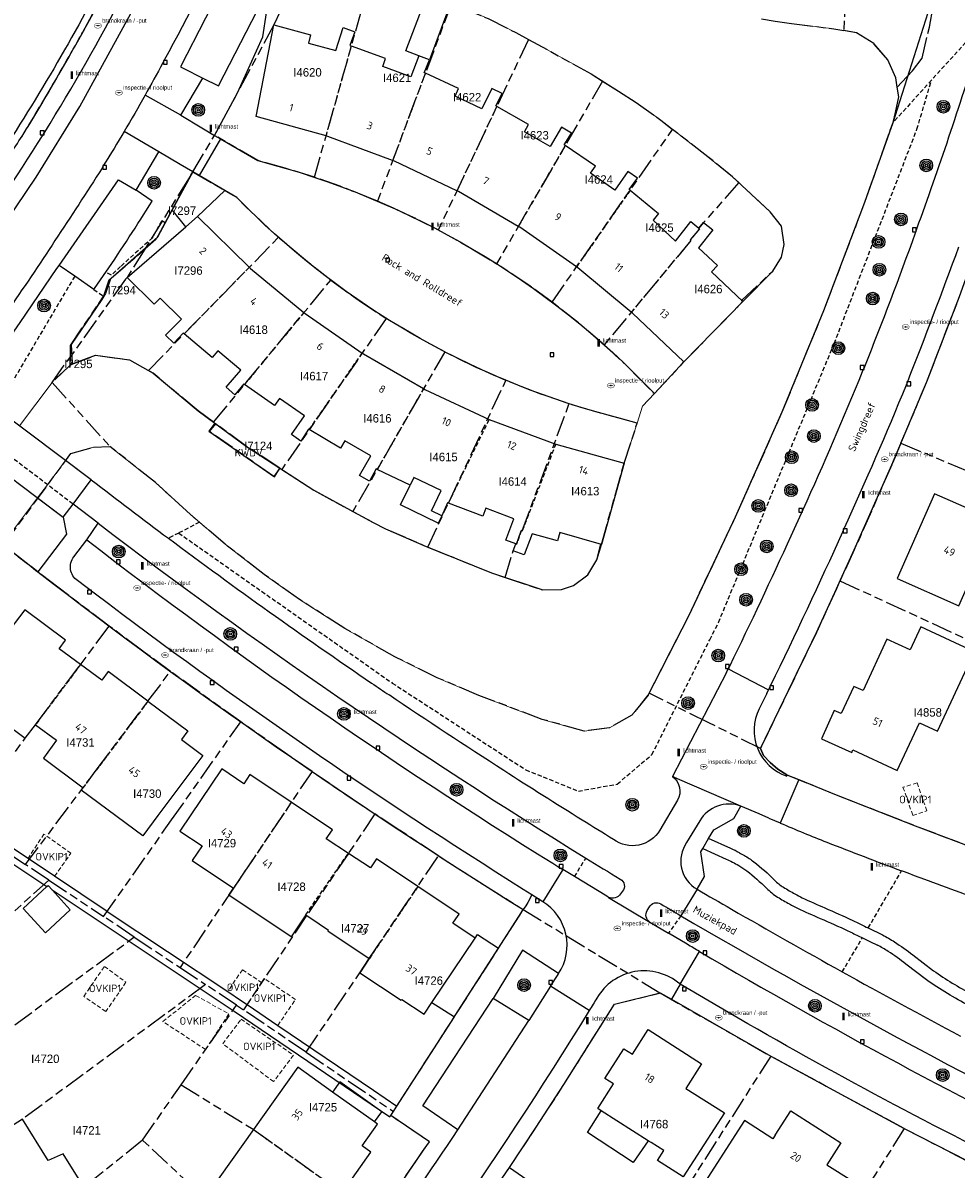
# Model space of a CAD drawing. Extents: x 168491 to 169507, y 481494 to 482503.
# Tile 102 of 108: x 169157 to 169268, y 482276 to 482412. Entities that reach past the tile are written whole.
import ezdxf
from ezdxf.enums import TextEntityAlignment as Align

# ---------------------------------------------------------------- set-up
doc = ezdxf.new("R2010")
doc.units = 0
doc.header["$LTSCALE"] = 0.5
doc.linetypes.add('KAD', pattern=[12, 5, -1, 2, -1, 2, -1])
doc.linetypes.add('STIPPELFIJN', pattern=[1.5, 1, -0.5])
doc.layers.get('0').update_dxf_attribs({"linetype": 'CONTINUOUS'})
for name, color, linetype in [('G01', 3, 'KAD'), ('G_BTD', 3, 'CONTINUOUS'), ('G_GBIP1', 7, 'CONTINUOUS'), ('G_KWDP1', 7, 'CONTINUOUS'), ('G_OBDP1', 7, 'CONTINUOUS'), ('G_PNDMV', 1, 'CONTINUOUS'), ('G_WGD', 2, 'CONTINUOUS'), ('G_WTD', 4, 'CONTINUOUS'), ('LSHD', 7, 'CONTINUOUS'), ('NAR', 7, 'CONTINUOUS'), ('ORL', 7, 'CONTINUOUS'), ('OVKIP1', 7, 'CONTINUOUS'), ('PPAL', 7, 'CONTINUOUS'), ('PPUT', 7, 'CONTINUOUS'), ('PVGO', 7, 'CONTINUOUS'), ('Q23', 4, 'CONTINUOUS'), ('Z01', 2, 'CONTINUOUS')]:
    doc.layers.add(name, color=color, linetype=linetype)
doc.layers.add('KWDV', color=7, linetype='CONTINUOUS', lineweight=25)
doc.layers.add('OBWVM', color=7, linetype='CONTINUOUS', lineweight=70)
doc.styles.add('ISO', font='isocpeur.ttf', dxfattribs={"height": 1})

# ---------------------------------------------------------------- blocks, each defined once
blk = doc.blocks.new('BOOM')
at = {"color": 0}
for radius in [0.75, 0.55, 0.35, 0.15]:
    blk.add_circle((0, 0), radius, dxfattribs=at)
blk = doc.blocks.new('PAAL')
at = {"linetype": 'ByBlock', "lineweight": -2}
h = blk.add_hatch(color=0, dxfattribs=at)
h.dxf.hatch_style = 1
h.paths.add_polyline_path([(0.15, 0.8), (-0.15, 0.8), (-0.15, -0.1), (0, -0.1, -0.414214), (-0.1, 0, -1), (0.1, 0, -0.414214), (0, -0.1), (0.15, -0.1)])
at = {"linetype": 'ByBlock', "lineweight": -2, "true_color": 0x681648}
h = blk.add_hatch(color=219, dxfattribs=at)
h.dxf.hatch_style = 1
h.paths.add_polyline_path([(-0.1, 0, 1), (0.1, 0, 1)])
at = {"color": 0, "linetype": 'ByBlock', "lineweight": -2}
blk.add_attdef('PAAL', (0.5, 0.35), '', height=0.5, dxfattribs=at)
blk = doc.blocks.new('put')
at = {"linetype": 'ByBlock', "lineweight": -2}
h = blk.add_hatch(color=0, dxfattribs=at)
h.dxf.hatch_style = 1
edge = h.paths.add_edge_path()
edge.add_spline(control_points=[(0.44, 0), (0.44, 0.04), (0.43, 0.09), (0.36, 0.2), (0.28, 0.26), (0.09, 0.32), (-0.02, 0.33), (-0.22, 0.29), (-0.31, 0.24), (-0.42, 0.12), (-0.44, 0.06), (-0.44, -0.06), (-0.42, -0.12), (-0.33, -0.22), (-0.28, -0.26), (-0.1, -0.33), (0.04, -0.33), (0.27, -0.27), (0.37, -0.2), (0.43, -0.08), (0.44, -0.04), (0.44, 0)], knot_values=[0, 0, 0, 0, 0.380029, 0.380029, 1.118666, 1.118666, 1.857303, 1.857303, 2.59594, 2.59594, 3.13294, 3.13294, 3.66994, 3.66994, 4.20694, 4.20694, 5.079565, 5.079565, 5.952189, 5.952189, 6.283185, 6.283185, 6.283185, 6.283185], degree=3, periodic=0)
edge = h.paths.add_edge_path(flags=16)
edge.add_ellipse((0, 0), major_axis=(0.392, 0), ratio=0.689655, start_angle=0, end_angle=360)
h = blk.add_hatch(color=0, dxfattribs=at)
h.dxf.hatch_style = 1
h.paths.add_polyline_path([(-0.1, 0, -0.096396), (-0.09, 0.04), (-0.25, 0.04, 1), (-0.25, -0.04), (-0.09, -0.04, -0.096396)])
at = {"linetype": 'ByBlock', "lineweight": -2, "true_color": 0x681648}
h = blk.add_hatch(color=219, dxfattribs=at)
h.dxf.hatch_style = 1
h.paths.add_polyline_path([(0.1, 0, 1), (-0.1, 0, 1)])
at = {"linetype": 'ByBlock', "lineweight": -2}
h = blk.add_hatch(color=0, dxfattribs=at)
h.dxf.hatch_style = 1
h.paths.add_polyline_path([(0.25, 0.04), (0.09, 0.04, -0.096396), (0.1, 0, -0.096396), (0.09, -0.04), (0.25, -0.04, 1)])
at = {"color": 0, "linetype": 'ByBlock', "lineweight": -2}
blk.add_attdef('PUT', (0.5, 0.35), '', height=0.5, dxfattribs=at)
blk = doc.blocks.new('Q23')
for p, q in [((0.22, 0.22), (-0.23, 0.22)), ((-0.23, 0.22), (-0.23, -0.23)), ((0.22, -0.23), (0.22, 0.22)), ((-0.23, -0.23), (0.22, -0.23))]:
    blk.add_line(p, q)

msp = doc.modelspace()

# ---------------------------------------------------------------- linework, layer by layer
at = {"layer": 'G01'}
for p, q in [((169255.455, 482432.855), (169254.446, 482410.736)), ((169191.813, 482393.38), (169198.639, 482417.618)), ((169208.034, 482413.976), (169199.27, 482390.557)), ((169217.141, 482409.69), (169206.471, 482387.138)), ((169225.916, 482404.767), (169213.369, 482383.146)), ((169177.418, 482394.012), (169180.001, 482398.342)), ((169219.923, 482378.606), (169234.199, 482399.052)), ((169177.188, 482393.642), (169177.418, 482394.012)), ((169172.158, 482370.507), (169187.557, 482386.265)), ((169171.726, 482384.861), (169171.739, 482384.882)), ((169179.874, 482364.403), (169193.736, 482381.206)), ((169200.309, 482376.681), (169187.947, 482358.806)), ((169207.233, 482372.716), (169196.368, 482353.825)), ((169160.768, 482369.097), (169162.926, 482372.139)), ((169162.915, 482371.14), (169160.768, 482369.097)), ((169162.915, 482371.14), (169162.926, 482372.139)), ((169162.936, 482372.153), (169162.926, 482372.139)), ((169160.768, 482369.097), (169167.607, 482361.52)), ((169205.236, 482349.611), (169214.461, 482369.338)), ((169179.874, 482364.403), (169180.13, 482364.214)), ((169261.215, 482361.907), (169288.412, 482350.516)), ((169187.722, 482358.953), (169187.947, 482358.806)), ((169254.001, 482345.614), (169280.827, 482333.253)), ((169151.021, 482316.439), (169157.625, 482312.038)), ((169160.398, 482310.186), (169157.625, 482312.038)), ((169160.398, 482310.186), (169166.862, 482305.881)), ((169170.49, 482303.458), (169166.862, 482305.881)), ((169170.49, 482303.458), (169175.908, 482299.852)), ((169175.908, 482299.852), (169178.938, 482297.829)), ((169182.605, 482295.381), (169178.938, 482297.829)), ((169232.732, 482296.842), (169245.808, 482289.354)), ((169176.047, 482285.98), (169182.605, 482295.381)), ((169182.605, 482295.381), (169183.401, 482294.85)), ((169190.825, 482289.814), (169183.401, 482294.85)), ((169190.825, 482289.814), (169201.164, 482282.8)), ((169245.808, 482289.354), (169230.443, 482265.304)), ((169261.614, 482280.777), (169245.808, 482289.354)), ((169171.47, 482279.419), (169176.047, 482285.98)), ((169261.614, 482280.777), (169246.26, 482256.633)), ((169261.614, 482280.777), (169274.719, 482274.075)), ((169171.47, 482279.419), (169163.991, 482273.384)), ((169191.967, 482260.242), (169171.47, 482279.419)), ((169209.542, 482268.424), (169214.876, 482276.174)), ((169214.876, 482276.174), (169230.443, 482265.304))]:
    msp.add_line(p, q, dxfattribs=at)
for points in [[(169196.2222, 482500), (169196.178, 482499.748), (169196.122, 482499.455), (169194.151, 482490.102), (169192.921, 482484.762), (169191.222, 482478.199), (169188.925, 482469.968), (169187.3, 482464.505), (169185.443, 482458.693), (169182.704, 482450.801), (169180.26, 482444.315), (169177.376, 482437.188), (169177.124, 482436.584), (169174.333, 482430.228), (169167.965, 482417.173), (169165.97, 482413.421), (169164.595, 482410.894), (169162.795, 482407.719), (169160.781, 482404.252), (169157.14, 482398.149)], [(169260.761, 482404.059), (169261.302, 482404.631), (169261.935, 482405.301), (169262.587, 482405.991), (169263.707, 482407.49), (169264.589, 482411.148), (169265.271, 482414.835), (169265.279, 482415.541), (169265.416, 482427.367), (169265.454, 482431.629)], [(169194.552, 482428.009), (169187.761, 482412.998), (169187.017, 482411.407), (169180.001, 482398.342)], [(169208.034, 482413.976), (169209.18, 482413.487), (169212.376, 482412.155), (169215.654, 482410.503), (169217.141, 482409.69)], [(169244.71, 482412.116), (169246.346, 482411.849), (169248.268, 482411.58), (169253.292, 482410.951), (169254.446, 482410.736)], [(169260.761, 482404.059), (169260.617, 482405.128), (169259.659, 482407.274), (169257.991, 482409.194), (169255.959, 482410.454), (169254.446, 482410.736)], [(169217.141, 482409.69), (169224.575, 482405.621), (169225.916, 482404.767)], [(169225.916, 482404.767), (169227.781, 482403.58), (169229.895, 482402.244), (169232.798, 482400.137), (169234.199, 482399.052)], [(169231.416, 482332.3), (169236.106, 482341.466), (169241.631, 482353.177), (169247.176, 482365.625), (169252.103, 482377.625), (169256.954, 482390.449), (169260.277, 482399.851), (169260.552, 482401.056), (169260.963, 482402.886), (169260.761, 482404.059)], [(169191.813, 482393.38), (169188.361, 482394.458), (169185.11, 482395.348), (169180.001, 482398.342)], [(169242.015, 482392.743), (169241.287, 482393.413), (169238.382, 482395.814), (169234.199, 482399.052)], [(169177.418, 482394.012), (169182.611, 482390.995), (169184.661, 482388.953), (169187.557, 482386.265)], [(169177.188, 482393.642), (169173.099, 482386.05), (169171.739, 482384.882)], [(169177.188, 482393.642), (169176.972, 482393.295), (169171.739, 482384.882)], [(169199.27, 482390.557), (169194.858, 482392.31), (169191.813, 482393.38)], [(169226.093, 482373.548), (169228.688, 482371.151), (169232.047, 482367.774), (169235.502, 482371.495), (169242.496, 482378.678), (169242.365, 482378.803), (169246.037, 482382.274), (169247.087, 482383.923), (169247.397, 482385.424), (169247.061, 482387.602), (169245.753, 482389.302), (169242.015, 482392.743)], [(169242.015, 482392.743), (169237.864, 482388.011), (169237.312, 482387.357), (169237.388, 482387.292), (169236.275, 482385.973), (169236.354, 482385.899), (169226.093, 482373.548)], [(169206.471, 482387.138), (169203.179, 482388.79), (169201.183, 482389.718), (169199.27, 482390.557)], [(169193.736, 482381.206), (169190.737, 482383.556), (169187.557, 482386.265)], [(169206.471, 482387.138), (169210.454, 482384.926), (169213.369, 482383.146)], [(169171.726, 482384.861), (169169.655, 482381.532), (169169.442, 482381.324), (169162.936, 482372.153)], [(169162.936, 482372.153), (169162.94, 482373.466), (169166.886, 482379.329), (169167.51, 482381.249), (169171.726, 482384.861)], [(169219.923, 482378.606), (169217.185, 482380.601), (169213.369, 482383.146)], [(169193.736, 482381.206), (169197.039, 482378.833), (169200.309, 482376.681)], [(169226.093, 482373.548), (169223.055, 482376.144), (169219.923, 482378.606)], [(169261.215, 482361.907), (169264.232, 482369.08), (169267.824, 482378.41)], [(169207.233, 482372.716), (169204.34, 482374.281), (169200.309, 482376.681)], [(169162.915, 482371.14), (169163.009, 482371.23), (169165.891, 482372.309), (169169.925, 482371.775), (169172.158, 482370.507)], [(169214.461, 482369.338), (169210.96, 482370.883), (169207.233, 482372.716)], [(169179.874, 482364.403), (169178.046, 482365.751), (169172.73, 482370.182), (169172.158, 482370.507)], [(169221.942, 482366.571), (169218.603, 482367.719), (169214.461, 482369.338)], [(169214.362, 482346.012), (169218.836, 482344.539), (169221.045, 482344.578), (169222.481, 482345.059), (169224.175, 482346.327), (169225.247, 482348.105), (169225.692, 482349.954), (169225.776, 482349.93), (169228.468, 482359.558), (169229.998, 482364.264), (169224.701, 482365.724), (169221.942, 482366.571)], [(169214.362, 482346.012), (169215.333, 482349.184), (169215.623, 482349.988), (169215.717, 482349.954), (169216.29, 482351.544), (169216.391, 482351.516), (169221.942, 482366.571)], [(169187.722, 482358.953), (169187.022, 482357.96), (169179.406, 482363.288), (169180.13, 482364.214)], [(169187.722, 482358.953), (169187.602, 482359.031), (169183.778, 482361.523), (169180.205, 482364.159), (169180.13, 482364.214)], [(169155.013, 482349.855), (169162.025, 482359.376), (169162.982, 482360.675), (169165.679, 482361.447), (169167.607, 482361.52)], [(169231.416, 482332.3), (169231.307, 482332.087), (169229.382, 482329.711), (169226.73, 482328.204), (169223.747, 482327.824), (169218.772, 482329.215), (169211.273, 482332.05), (169206.352, 482334.139), (169201.335, 482336.62), (169195.425, 482339.986), (169190.054, 482343.395), (169185.865, 482346.37), (169181.237, 482349.949), (169177.132, 482353.449), (169173.004, 482357.254), (169167.607, 482361.52)], [(169261.215, 482361.907), (169260.137, 482359.342), (169255.684, 482349.269), (169254.06, 482345.746), (169254.001, 482345.614)], [(169187.947, 482358.806), (169191.75, 482356.327), (169196.368, 482353.825)], [(169196.368, 482353.825), (169198.765, 482352.527), (169200.239, 482351.769), (169204.744, 482349.812), (169205.236, 482349.611)], [(169167.529, 482340.252), (169161.459, 482344.854), (169158.052, 482347.482), (169155.013, 482349.855)], [(169205.236, 482349.611), (169212.753, 482346.542), (169214.362, 482346.012)], [(169254.001, 482345.614), (169253.578, 482344.666), (169251.221, 482339.518), (169244.595, 482325.785)], [(169150.14, 482317.026), (169157.594, 482326.989), (169158.797, 482328.589), (169167.529, 482340.252)], [(169174.773, 482334.898), (169171.511, 482337.291), (169167.529, 482340.252)], [(169157.625, 482312.038), (169165.975, 482323.187), (169172.115, 482331.365), (169174.773, 482334.898)], [(169183.082, 482328.923), (169178.247, 482332.381), (169174.773, 482334.898)], [(169244.595, 482325.785), (169238.468, 482328.814), (169231.416, 482332.3)], [(169166.862, 482305.881), (169174.91, 482317.313), (169183.082, 482328.923)], [(169191.526, 482323.054), (169188.388, 482325.217), (169183.082, 482328.923)], [(169244.595, 482325.785), (169244.968, 482324.95), (169245.723, 482324.108), (169246.653, 482323.332), (169247.727, 482322.669), (169253.341, 482320.37), (169262.913, 482316.623), (169271.045, 482313.525), (169271.202, 482313.469)], [(169191.526, 482323.054), (169183.35, 482310.901), (169182.231, 482309.249), (169175.908, 482299.852)], [(169191.526, 482323.054), (169195.576, 482320.301), (169198.954, 482318.036)], [(169198.954, 482318.036), (169195.827, 482313.359), (169190.889, 482306.005), (169183.401, 482294.85)], [(169206.493, 482313.083), (169201.806, 482316.146), (169198.954, 482318.036)], [(169190.825, 482289.814), (169197.19, 482299.237), (169198.305, 482300.923), (169206.493, 482313.083)], [(169206.493, 482313.083), (169211.935, 482309.595), (169216.522, 482306.709)], [(169133.967, 482286.241), (169137.185, 482289.228), (169145.136, 482296.604), (169160.398, 482310.186)], [(169201.164, 482282.8), (169201.569, 482283.43), (169208.477, 482294.176), (169216.522, 482306.709)], [(169216.522, 482306.709), (169225.44, 482301.281), (169232.732, 482296.842)], [(169139.508, 482280.169), (169142.967, 482282.866), (169151.507, 482289.511), (169170.49, 482303.458)], [(169178.938, 482297.829), (169157.269, 482281.903), (169148.188, 482276.02), (169144.492, 482273.63)], [(169214.876, 482276.174), (169218.067, 482280.972), (169221.335, 482285.997), (169227.309, 482295.508), (169232.732, 482296.842)], [(169176.047, 482285.98), (169184.599, 482280.674), (169199.205, 482270.248)], [(169199.205, 482270.248), (169205.408, 482279.228), (169200.848, 482282.321), (169201.164, 482282.8)]]:
    msp.add_lwpolyline(points, dxfattribs=at)
at = {"layer": 'G_BTD', "linetype": 'Continuous', "lineweight": 25, "transparency": 33554687}
for points in [[(169260.277, 482399.851), (169265.279, 482415.541)], [(169182.704, 482403.376), (169185.701, 482409.991), (169186.144, 482412.828), (169187.396, 482412.802)], [(169180.001, 482398.342), (169182.704, 482403.376)], [(169174.99, 482389.516), (169174.166, 482387.991)], [(169174.166, 482387.991), (169173.24, 482386.275), (169167.671, 482381.35), (169167.102, 482379.605), (169166.886, 482379.287)], [(169166.886, 482379.287), (169166.637, 482378.92)], [(169166.637, 482378.92), (169163.032, 482373.597), (169163.151, 482371.283)], [(169165.409, 482357.569), (169162.364, 482359.852)], [(169159.059, 482355.45), (169162.09, 482353.169)]]:
    msp.add_lwpolyline(points, dxfattribs=at)
at = {"layer": 'G_BTD', "linetype": 'STIPPELFIJN', "lineweight": -3, "transparency": 33554687}
for points in [[(169270.026, 482413.422), (169268.886, 482409.351), (169264.835, 482404.881)], [(169238.593, 482338.639), (169239.626, 482340.69), (169253.318, 482373.705), (169263.108, 482399.066), (169264.835, 482404.881)], [(169264.835, 482404.881), (169260.277, 482399.851)], [(169174.166, 482387.991), (169173.733, 482388.225), (169172.648, 482386.216), (169168.864, 482382.814), (169167.787, 482381.798), (169167.119, 482382.136)], [(169163.438, 482381.656), (169154.18, 482365.99)], [(169165.703, 482380.089), (169166.886, 482379.287)], [(169178.199, 482352.539), (169175.745, 482351.273)], [(169175.745, 482351.273), (169174.536, 482350.649)], [(169175.745, 482351.273), (169201.024, 482333.522), (169216.809, 482323.252), (169223.043, 482320.726)], [(169223.043, 482320.726), (169227.637, 482321.556), (169231.752, 482325.058), (169238.593, 482338.639)], [(169222.579, 482310.607), (169223.928, 482312.796)], [(169257.34, 482304.53), (169261.29, 482311.291)], [(169235.162, 482305.985), (169233.703, 482303.921)], [(169254.265, 482299.339), (169256.656, 482303.359)]]:
    msp.add_lwpolyline(points, dxfattribs=at)
at = {"layer": 'G_BTD', "linetype": 'Continuous', "lineweight": 25, "transparency": 33554687}
msp.add_lwpolyline([(169154.915, 482349.932, 0.00189472), (169159.077, 482346.688)], format="xyb", dxfattribs=at)
at = {"layer": 'G_GBIP1', "linetype": 'Continuous', "lineweight": 25, "transparency": 33554687}
for points in [[(169204.161, 482407.749), (169202.64, 482408.326), (169204.808, 482414.04), (169207.544, 482413.002), (169205.441, 482407.263)], [(169177.418, 482394.012), (169174.99, 482389.516)], [(169178.179, 482393.57), (169177.418, 482394.012)], [(169181.22, 482391.803), (169178.179, 482393.57)], [(169177.971, 482388.717), (169181.22, 482391.803)], [(169176.594, 482387.528), (169174.99, 482389.516)], [(169206.886, 482353.323), (169206.457, 482352.436), (169201.989, 482354.596), (169203.145, 482356.932)], [(169210.819, 482303.327), (169211.1, 482303.748), (169213.594, 482302.147)], [(169208.368, 482294.006), (169208.477, 482294.176), (169213.594, 482302.147)], [(169205.719, 482295.706), (169208.368, 482294.006)], [(169198.911, 482281.57), (169199.779, 482282.786), (169194.833, 482286.316), (169193.965, 482285.1)], [(169231.31, 482279.352), (169229.538, 482276.782), (169224.111, 482280.31), (169225.753, 482282.889)]]:
    msp.add_lwpolyline(points, dxfattribs=at)
at = {"layer": 'G_KWDP1', "linetype": 'Continuous', "lineweight": 25, "transparency": 33554687}
for points in [[(169180.032, 482364.286), (169179.317, 482363.318), (169187.076, 482357.934), (169187.735, 482358.944)], [(169180.032, 482364.286), (169183.778, 482361.523), (169187.735, 482358.944)]]:
    msp.add_lwpolyline(points, dxfattribs=at)
at = {"layer": 'G_OBDP1', "linetype": 'Continuous', "lineweight": 25, "transparency": 33554687}
for points in [[(169165.409, 482357.569), (169154.18, 482365.99)], [(169150.894, 482361.594), (169162.09, 482353.169)], [(169163.243, 482354.691), (169165.409, 482357.569)], [(169162.09, 482353.169), (169163.243, 482354.691)]]:
    msp.add_lwpolyline(points, dxfattribs=at)
at = {"layer": 'G_PNDMV', "linetype": 'Continuous', "lineweight": 25, "transparency": 33554687}
for points in [[(169193.191, 482398.274), (169184.932, 482400.569), (169187.017, 482411.407)], [(169187.017, 482411.407), (169191.361, 482410.221), (169191.112, 482409.268), (169194.348, 482408.378), (169195.219, 482411.096), (169196.6, 482410.592), (169196.006, 482408.966), (169196.184, 482408.901)], [(169204.161, 482407.749), (169203.221, 482405.272), (169199.902, 482406.491), (169200.235, 482407.423), (169196.184, 482408.901)], [(169205.441, 482407.263), (169204.161, 482407.749)], [(169204.936, 482405.699), (169204.809, 482405.758), (169205.441, 482407.263)], [(169213.39, 482401.761), (169213.265, 482401.832), (169214.021, 482403.301), (169212.792, 482403.904), (169211.61, 482401.494), (169208.445, 482402.967), (169208.861, 482403.874), (169204.936, 482405.699)], [(169221.485, 482397.132), (169221.354, 482397.222), (169222.222, 482398.604), (169221.052, 482399.303), (169219.688, 482397.02), (169216.671, 482398.754), (169217.157, 482399.611), (169213.39, 482401.761)], [(169201.066, 482395.355), (169193.387, 482398.22), (169193.191, 482398.274)], [(169229.164, 482391.842), (169229.047, 482391.938), (169230.031, 482393.259), (169228.914, 482394.047), (169227.377, 482391.868), (169224.485, 482393.858), (169225.051, 482394.687), (169221.485, 482397.132)], [(169208.663, 482391.771), (169201.267, 482395.28), (169201.066, 482395.355)], [(169215.931, 482387.561), (169208.854, 482391.68), (169208.663, 482391.771)], [(169229.164, 482391.842), (169232.512, 482389.095), (169231.891, 482388.312), (169234.524, 482385.826), (169236.332, 482388.127), (169237.312, 482387.357)], [(169176.594, 482387.528), (169177.971, 482388.717)], [(169177.971, 482388.717), (169184.099, 482382.726)], [(169169.655, 482381.532), (169176.594, 482387.528)], [(169222.829, 482382.768), (169216.109, 482387.458), (169215.931, 482387.561)], [(169237.312, 482387.357), (169237.864, 482388.011), (169238.94, 482387.159), (169237.262, 482385.04), (169239.493, 482382.934), (169238.805, 482382.205), (169242.496, 482378.678)], [(169184.099, 482382.726), (169184.234, 482382.594), (169190.561, 482377.358)], [(169229.306, 482377.415), (169222.99, 482382.656), (169222.829, 482382.768)], [(169176.399, 482374.847), (169176.28, 482374.947), (169175.163, 482373.735), (169174.203, 482374.68), (169176.065, 482376.571), (169173.547, 482379.057), (169172.854, 482378.357), (169169.655, 482381.532)], [(169242.496, 482378.678), (169235.532, 482371.527)], [(169190.561, 482377.358), (169190.706, 482377.238), (169197.463, 482372.566)], [(169235.532, 482371.527), (169229.452, 482377.294), (169229.306, 482377.415)], [(169183.55, 482368.859), (169183.462, 482368.921), (169182.407, 482367.639), (169181.372, 482368.538), (169183.101, 482370.529), (169180.364, 482372.822), (169179.715, 482372.057), (169176.399, 482374.847)], [(169197.463, 482372.566), (169197.609, 482372.465), (169204.729, 482368.361)], [(169191.2, 482363.51), (169191.111, 482363.562), (169190.206, 482362.164), (169189.091, 482362.943), (169190.617, 482365.127), (169187.667, 482367.192), (169187.089, 482366.383), (169183.55, 482368.859)], [(169204.729, 482368.361), (169204.882, 482368.273), (169212.489, 482364.701)], [(169212.489, 482364.701), (169220.368, 482361.808)], [(169199.233, 482358.806), (169199.108, 482358.866), (169198.329, 482357.404), (169197.156, 482358.075), (169198.482, 482360.394), (169195.427, 482362.191), (169194.914, 482361.323), (169191.2, 482363.51)], [(169220.368, 482361.808), (169228.469, 482359.56)], [(169203.145, 482356.932), (169199.233, 482358.806)], [(169228.469, 482359.56), (169225.776, 482349.93)], [(169206.886, 482353.323), (169205.662, 482353.915), (169206.813, 482356.295), (169203.582, 482357.843), (169203.145, 482356.932)], [(169274.054, 482351.916), (169278.161, 482350.087), (169279.418, 482352.91), (169271.201, 482356.569), (169269.972, 482353.822), (169265.197, 482355.929)], [(169207.661, 482354.798), (169207.566, 482354.834), (169206.886, 482353.323)], [(169215.623, 482349.988), (169214.447, 482350.438), (169215.404, 482352.939), (169212.079, 482354.201), (169211.721, 482353.256), (169207.661, 482354.798)], [(169265.197, 482355.929), (169260.749, 482345.879), (169268.064, 482342.641), (169271.317, 482350.009)], [(169225.776, 482349.93), (169220.832, 482351.326), (169220.56, 482350.353), (169217.577, 482351.185), (169216.618, 482348.69), (169215.333, 482349.184), (169215.623, 482349.988)], [(169164.127, 482335.707), (169161.616, 482337.564), (169162.371, 482338.585), (169157.547, 482342.201), (169155.126, 482339.035), (169153.675, 482340.112), (169149.728, 482336.977), (169151.706, 482334.434), (169150.184, 482332.364), (169155.028, 482328.757), (169155.101, 482328.843), (169157.594, 482326.989), (169158.797, 482328.589)], [(169268.239, 482333.593), (169269.91, 482337.219), (169263.567, 482340.152), (169262.311, 482337.431), (169259.552, 482338.698), (169256.76, 482332.617), (169255.654, 482333.123), (169254.14, 482329.899), (169253.33, 482330.281), (169251.811, 482326.931), (169255.393, 482325.316), (169255.527, 482325.6), (169260.771, 482323.163), (169263.405, 482328.804), (169265.538, 482327.808), (169268.239, 482333.593)], [(169172.115, 482331.365), (169167.394, 482334.871), (169166.637, 482333.851), (169164.127, 482335.707)], [(169172.115, 482331.365), (169176.836, 482327.86), (169176.07, 482326.826), (169178.617, 482324.932), (169173.293, 482317.852), (169171.495, 482315.428), (169164.221, 482320.821), (169164.447, 482321.125)], [(169158.797, 482328.589), (169161.304, 482326.739), (169159.738, 482324.617)], [(169159.738, 482324.617), (169164.447, 482321.125)], [(169189.073, 482319.408), (169184.184, 482322.682), (169183.471, 482321.603), (169180.834, 482323.375), (169175.894, 482315.995), (169178.513, 482314.252), (169177.343, 482312.497), (169182.231, 482309.249)], [(169195.827, 482313.359), (169193.21, 482315.085), (169193.953, 482316.14), (169189.073, 482319.408)], [(169204.037, 482309.435), (169199.149, 482312.695), (169198.443, 482311.634), (169195.827, 482313.359)], [(169162.901, 482306.667), (169159.993, 482303.944), (169157.361, 482306.814), (169160.152, 482309.447)], [(169160.152, 482309.447), (169160.283, 482309.571), (169160.762, 482309.04)], [(169160.762, 482309.04), (169162.901, 482306.667)], [(169190.775, 482306.081), (169189.056, 482303.494), (169181.668, 482308.402), (169182.231, 482309.249)], [(169210.819, 482303.327), (169208.193, 482305.081), (169208.545, 482305.608), (169208.924, 482306.175), (169204.037, 482309.435)], [(169190.775, 482306.081), (169192.359, 482305.024), (169193.469, 482304.284), (169193.412, 482304.194), (169198.305, 482300.923)], [(169205.719, 482295.706), (169210.819, 482303.327)], [(169198.305, 482300.923), (169197.19, 482299.237), (169202.093, 482295.997), (169202.154, 482296.082), (169204.791, 482294.32), (169205.719, 482295.706)], [(169225.753, 482282.889), (169225.342, 482283.151), (169227.219, 482286.07), (169226.191, 482286.727), (169228.436, 482290.241), (169229.455, 482289.59), (169231.313, 482292.497), (169237.624, 482288.465), (169235.763, 482285.537), (169240.32, 482282.644)], [(169193.965, 482285.1), (169189.853, 482288.035), (169184.599, 482280.674)], [(169198.911, 482281.57), (169193.965, 482285.1)], [(169231.31, 482279.352), (169225.753, 482282.889)], [(169246.337, 482280.001), (169248.197, 482282.883), (169254.107, 482279.107), (169252.462, 482276.514)], [(169148.188, 482276.02), (169151.288, 482271.042), (169152.391, 482271.73), (169154, 482269.188), (169162.499, 482273.49), (169163.957, 482274.761), (169162.084, 482277.787), (169160.314, 482277.004), (169157.269, 482281.903)], [(169195.08, 482273.192), (169198.488, 482277.981), (169197.441, 482278.729), (169199.282, 482281.305), (169198.911, 482281.57)], [(169240.32, 482282.644), (169235.461, 482275.058), (169232.407, 482277.012), (169233.147, 482278.182), (169231.66, 482279.129), (169231.31, 482279.352)], [(169246.337, 482280.001), (169246.057, 482279.567), (169242.698, 482281.735), (169238.006, 482274.462), (169246.086, 482269.249)], [(169184.599, 482280.674), (169179.346, 482273.314), (169188.771, 482266.608), (169190.623, 482269.192), (169191.69, 482268.429), (169195.08, 482273.192)], [(169252.462, 482276.514), (169255.416, 482274.635), (169250.968, 482267.683), (169246.808, 482270.368)]]:
    msp.add_lwpolyline(points, dxfattribs=at)
at = {"layer": 'G_PNDMV', "linetype": 'STIPPELFIJN', "lineweight": -3, "transparency": 33554687}
for points in [[(169193.191, 482398.274), (169196.184, 482408.901)], [(169204.936, 482405.699), (169201.066, 482395.355)], [(169213.39, 482401.761), (169208.663, 482391.771)], [(169221.485, 482397.132), (169215.931, 482387.561)], [(169229.164, 482391.842), (169222.829, 482382.768)], [(169237.312, 482387.357), (169237.388, 482387.292), (169236.275, 482385.973), (169236.353, 482385.898), (169229.306, 482377.415)], [(169176.399, 482374.847), (169184.099, 482382.726)], [(169190.561, 482377.358), (169183.55, 482368.859)], [(169191.2, 482363.51), (169197.463, 482372.566)], [(169204.729, 482368.361), (169199.233, 482358.806)], [(169207.661, 482354.798), (169212.489, 482364.701)], [(169220.368, 482361.808), (169216.391, 482351.516), (169216.29, 482351.544), (169215.717, 482349.954), (169215.623, 482349.988)], [(169164.127, 482335.707), (169158.797, 482328.589)], [(169172.115, 482331.365), (169165.984, 482323.199)], [(169164.447, 482321.125), (169165.984, 482323.199)], [(169189.073, 482319.408), (169183.35, 482310.901), (169182.231, 482309.249)], [(169190.775, 482306.081), (169195.827, 482313.359)], [(169204.037, 482309.435), (169198.305, 482300.923)], [(169184.599, 482280.674), (169195.08, 482273.192)]]:
    msp.add_lwpolyline(points, dxfattribs=at)
at = {"layer": 'G_WGD', "lineweight": -3, "transparency": 33554687}
for points in [[(169182.134, 482423.159, -0.01493991), (169174.048, 482407.242)], [(169159.904, 482398.725, 0.017674), (169169.316, 482415.237)], [(169173.858, 482406.909, -0.00542965), (169171.765, 482403.078)], [(169171.765, 482403.078, -0.00616499), (169169.304, 482398.808)], [(169149.924, 482383.557, 0.00768097), (169159.647, 482398.296)], [(169169.304, 482398.808, -0.0060371), (169166.868, 482394.803)], [(169166.682, 482394.458, -0.00751434), (169155.408, 482377.399)], [(169262.014, 482369.198, 0.00564348), (169268.064, 482385.136)], [(169254.493, 482351.793, 0.00891582), (169261.865, 482368.806)], [(169245.818, 482333.276, 0.00914999), (169254.33, 482351.424)], [(169163.755, 482345.644, -0.42307569), (169163.333, 482348.466)], [(169216.518, 482309.095, -0.02213141), (169165.894, 482344.043)], [(169244.455, 482330.482, 0.45572244), (169247.709, 482322.499)], [(169234.759, 482322.188, -0.00508488), (169234.192, 482322.437)], [(169242.271, 482318.955, 0.35727299), (169237.401, 482317.219)], [(169235.855, 482314.627, 0.44550741), (169237.091, 482309.119)], [(169220.71, 482299.145, 0.42390289), (169218.821, 482307.64)], [(169235.036, 482297.908, 0.46761699), (169225.229, 482296.224)], [(169272.174, 482277.555, -0.01808279), (169235.102, 482297.869)], [(169225.229, 482296.224, -0.00130441), (169224.335, 482294.769)], [(169224.335, 482294.769, -0.02971179), (169187.36, 482242.043)], [(169187.91, 482251.611, 0.01813188), (169208.789, 482280.653)]]:
    msp.add_lwpolyline(points, format="xyb", dxfattribs=at)
at = {"layer": 'G_WGD', "linetype": 'Continuous', "lineweight": 25, "transparency": 33554687}
for points in [[(169168.678, 482420.507, -0.0288551), (169155.113, 482396.776)], [(169164.396, 482410.535, 0.00455531), (169166.641, 482414.679)], [(169164.02, 482409.866, 0.00291033), (169164.396, 482410.535)], [(169160.036, 482402.889, 0.00027789), (169164.02, 482409.866)], [(169263.1, 482387.295, 0.01123002), (169270.445, 482409.097)], [(169158.117, 482399.688, 0.01020133), (169160.036, 482402.889)], [(169155.157, 482395.119, 0.00703059), (169158.117, 482399.688)], [(169185.11, 482395.348, -0.14149986), (169232.047, 482367.774)], [(169167.119, 482382.136, 0.01122396), (169172.589, 482390.546)], [(169224.701, 482365.724, -0.12964651), (169182.611, 482390.995)], [(169256.926, 482370.999, 0.01107565), (169262.923, 482386.785)], [(169165.703, 482380.089, 0.00266817), (169167.119, 482382.136)], [(169249.644, 482354.072, 0.01000792), (169256.683, 482370.383)], [(169165.409, 482357.569, 0.00417343), (169174.536, 482350.649)], [(169166.216, 482352.428, 0.02463542), (169223.928, 482312.796)], [(169174.536, 482350.649, 0.01060827), (169198.582, 482333.504)], [(169240.989, 482335.577, 0.00681934), (169248.222, 482350.952)], [(169164.866, 482350.474, 0.02590306), (169220.002, 482312.188)], [(169159.077, 482346.688, 0.02518896), (169216.522, 482306.709)], [(169198.582, 482333.504, 0.00144788), (169200.642, 482332.105)], [(169214.22, 482323.151, -0.0058663), (169200.642, 482332.105)], [(169223.49, 482317.294, -0.00392427), (169214.22, 482323.151)], [(169234.192, 482322.437, -0.38667094), (169234.776, 482319.649)], [(169227.202, 482315.005, -0.00145732), (169223.49, 482317.294)], [(169246.931, 482316.947, 0.00864569), (169252.454, 482314.679)], [(169232.688, 482316.118, -0.44455694), (169227.202, 482315.005)], [(169252.454, 482314.679, 0.00341401), (169261.29, 482311.291)], [(169223.928, 482312.796, 0.00157915), (169227.999, 482310.305)], [(169240.527, 482312.686, -0.02462813), (169242.015, 482311.927)], [(169242.093, 482313.427, 0.01592186), (169241.083, 482313.919)], [(169242.093, 482313.427, -0.00861628), (169242.686, 482313.102)], [(169242.686, 482313.102, -0.03536773), (169243.801, 482312.357)], [(169242.015, 482311.927, -0.03514636), (169242.973, 482311.287)], [(169242.973, 482311.287, -0.03224701), (169245.295, 482309.236)], [(169243.801, 482312.357, -0.03267275), (169246.254, 482310.189)], [(169263.925, 482310.306, -0.0011234), (169261.29, 482311.291)], [(169227.999, 482310.305, -0.46474591), (169228.276, 482308.874)], [(169246.254, 482310.189, 0.05966238), (169247.322, 482309.345)], [(169272.499, 482307.178, -0.00305175), (169263.925, 482310.306)], [(169228.029, 482308.567, -0.37195119), (169226.62, 482308.151)], [(169237.091, 482309.119, 0.00153324), (169241.151, 482306.763)], [(169245.295, 482309.236, 0.05998944), (169246.616, 482308.191)], [(169247.322, 482309.345, 0.01086371), (169248.672, 482308.556)], [(169248.672, 482308.556, 0.01599313), (169249.541, 482308.106)], [(169231.448, 482307.036, -0.41758163), (169232.796, 482307.377)], [(169232.796, 482307.377, 0.0009974), (169235.162, 482305.985)], [(169246.616, 482308.191, 0.00942449), (169248.014, 482307.374)], [(169248.014, 482307.374, 0.01518604), (169248.956, 482306.886)], [(169249.541, 482308.106, 0.01107497), (169252.189, 482306.907)], [(169231.505, 482305.234, -0.40528952), (169231.178, 482306.579)], [(169235.162, 482305.985, 0.01739801), (169286.022, 482278.496)], [(169241.151, 482306.763, 0.00398361), (169254.265, 482299.339)], [(169248.956, 482306.886, 0.01115993), (169251.658, 482305.662)], [(169252.189, 482306.907, -0.00897724), (169255.512, 482305.417)], [(169251.658, 482305.662, -0.00946925), (169254.936, 482304.193)], [(169255.512, 482305.417, -0.00395896), (169257.34, 482304.53)], [(169254.936, 482304.193, -0.00336972), (169255.65, 482303.851)], [(169259.03, 482303.699, -0.03170894), (169260.452, 482302.884)], [(169237.378, 482301.737, -0.00079859), (169235.901, 482302.608)], [(169259.707, 482301.755, 0.0319854), (169258.432, 482302.486)], [(169261.801, 482300.262, 0.01758361), (169259.707, 482301.755)], [(169260.452, 482302.884, -0.01777337), (169262.625, 482301.335)], [(169237.378, 482301.737, 0.01933103), (169284.785, 482276.275)], [(169254.265, 482299.339, 0.0042672), (169268.261, 482291.721)], [(169265.052, 482299.47, 0.02918185), (169269.62, 482296.677)], [(169269.254, 482295.341, -0.03107115), (169264.253, 482298.378)], [(169178.556, 482242.927, 0.02152303), (169205.408, 482279.228)], [(169188.94, 482240.791, 0.01887038), (169214.876, 482276.174)]]:
    msp.add_lwpolyline(points, format="xyb", dxfattribs=at)
at = {"layer": 'G_WGD', "lineweight": -3, "transparency": 33554687}
for points in [[(169181.896, 482418.005), (169175.967, 482406.463), (169176.287, 482406.298)], [(169150.348, 482380.793), (169158.898, 482393.372), (169164.034, 482401.76), (169171.865, 482416.024)], [(169174.048, 482407.242), (169173.858, 482406.909)], [(169176.287, 482406.298), (169178.606, 482405.107)], [(169175.988, 482400.712), (169171.765, 482403.078)], [(169159.647, 482398.296), (169159.904, 482398.725)], [(169173.396, 482396.383), (169169.304, 482398.808)], [(169180.711, 482397.926), (169178.179, 482393.57)], [(169166.868, 482394.803), (169166.682, 482394.458)], [(169161.584, 482382.939), (169168.605, 482393.084), (169170.716, 482391.833)], [(169261.865, 482368.806), (169262.014, 482369.198)], [(169166.216, 482352.428), (169163.243, 482354.691)], [(169254.33, 482351.424), (169254.493, 482351.793)], [(169163.333, 482348.466), (169164.866, 482350.474)], [(169165.894, 482344.043), (169163.755, 482345.644)], [(169240.784, 482335.181), (169245.536, 482332.697)], [(169245.536, 482332.697), (169245.818, 482333.276)], [(169245.332, 482332.28), (169244.455, 482330.482)], [(169245.332, 482332.28), (169245.536, 482332.697)], [(169242.271, 482318.955), (169234.759, 482322.188)], [(169247.709, 482322.499), (169247.727, 482322.669)], [(169249.146, 482322.088), (169246.931, 482316.947)], [(169237.401, 482317.219), (169235.855, 482314.627)], [(169237.763, 482313.932), (169238.451, 482315.106)], [(169221.205, 482311.444), (169218.821, 482307.64)], [(169217.545, 482308.446), (169216.518, 482309.095)], [(169237.091, 482309.119), (169235.162, 482305.985)], [(169217.545, 482308.446), (169217.079, 482307.549), (169216.828, 482307.138), (169216.522, 482306.709)], [(169218.821, 482307.64), (169217.545, 482308.446)], [(169226.62, 482308.151), (169231.505, 482305.234)], [(169235.102, 482297.869), (169237.378, 482301.737)], [(169235.102, 482297.869), (169234.044, 482296.091)], [(169235.036, 482297.908), (169235.069, 482297.888), (169235.102, 482297.869)], [(169224.335, 482294.769), (169219.752, 482297.634)], [(169208.789, 482280.653), (169204.647, 482283.462), (169212.943, 482296.165)], [(169208.789, 482280.653), (169217.184, 482293.588)], [(169200.848, 482282.321), (169201.576, 482283.426)]]:
    msp.add_lwpolyline(points, dxfattribs=at)
at = {"layer": 'G_WGD', "linetype": 'Continuous', "lineweight": 25, "transparency": 33554687}
for points in [[(169178.606, 482405.107), (169180.469, 482404.214), (169186.389, 482415.739)], [(169247.727, 482322.669), (169246.653, 482323.332), (169245.723, 482324.108), (169244.968, 482324.95), (169244.595, 482325.785), (169251.221, 482339.518), (169253.578, 482344.666), (169254.06, 482345.746), (169255.684, 482349.269), (169260.137, 482359.342), (169264.232, 482369.08), (169268.157, 482379.275), (169271.927, 482389.856), (169275.46, 482400.333), (169278.074, 482408.682)], [(169175.988, 482400.712), (169178.606, 482405.107)], [(169175.988, 482400.712), (169178.466, 482399.249)], [(169178.466, 482399.249), (169180.001, 482398.342)], [(169180.001, 482398.342), (169180.711, 482397.926)], [(169180.711, 482397.926), (169185.11, 482395.348)], [(169170.716, 482391.833), (169173.396, 482396.383)], [(169175.905, 482394.904), (169173.396, 482396.383)], [(169177.418, 482394.012), (169175.905, 482394.904)], [(169172.589, 482390.546), (169170.716, 482391.833)], [(169182.611, 482390.995), (169181.22, 482391.803)], [(169262.923, 482386.785), (169263.1, 482387.295)], [(169152.617, 482367.144), (169154.044, 482368.679), (169153.628, 482371.399), (169157.007, 482376.202), (169161.332, 482382.575)], [(169161.332, 482382.575), (169161.584, 482382.939)], [(169163.438, 482381.656), (169161.584, 482382.939)], [(169165.703, 482380.089), (169163.438, 482381.656)], [(169256.683, 482370.383), (169256.926, 482370.999)], [(169229.998, 482364.264), (169224.701, 482365.724)], [(169248.222, 482350.952), (169249.644, 482354.072)], [(169162.09, 482353.169), (169162.453, 482351.137), (169159.077, 482346.688)], [(169164.866, 482350.474), (169166.216, 482352.428)], [(169240.56, 482334.748), (169237.382, 482328.605)], [(169240.56, 482334.748), (169240.784, 482335.181)], [(169240.784, 482335.181), (169240.989, 482335.577)], [(169237.382, 482328.605), (169234.192, 482322.437)], [(169247.727, 482322.669), (169249.146, 482322.088)], [(169249.146, 482322.088), (169253.341, 482320.37), (169262.913, 482316.623), (169271.045, 482313.525), (169275.362, 482311.981), (169282.77, 482309.442), (169289.466, 482307.271), (169297.147, 482304.905), (169302.091, 482303.449), (169303.798, 482303.033), (169305.896, 482303.181), (169308.312, 482304.342), (169309.982, 482306.7)], [(169234.776, 482319.649), (169232.688, 482316.118)], [(169238.451, 482315.106), (169239.054, 482316.134), (169241.437, 482317.485), (169242.271, 482318.955)], [(169244.425, 482318.027), (169242.271, 482318.955)], [(169245.6, 482317.521), (169244.425, 482318.027)], [(169157.919, 482312.743), (169150.721, 482317.541), (169149.827, 482316.329), (169150.475, 482315.897)], [(169245.6, 482317.521), (169246.917, 482316.953)], [(169246.917, 482316.953), (169246.931, 482316.947)], [(169241.083, 482313.919), (169238.451, 482315.106)], [(169154.956, 482312.91), (169160.152, 482309.447)], [(169161.062, 482310.648), (169157.919, 482312.743)], [(169237.091, 482309.119), (169237.973, 482310.605), (169237.533, 482313.539), (169237.763, 482313.932)], [(169237.763, 482313.932), (169240.527, 482312.686)], [(169220.002, 482312.188), (169220.604, 482311.816), (169221.205, 482311.444)], [(169222.579, 482310.607), (169221.205, 482311.444)], [(169167.294, 482306.494), (169161.062, 482310.648)], [(169226.62, 482308.151), (169226.398, 482308.283), (169222.579, 482310.607)], [(169160.762, 482309.04), (169182.331, 482294.664), (169200.749, 482282.17), (169200.848, 482282.321)], [(169228.276, 482308.874), (169228.029, 482308.567)], [(169167.294, 482306.494), (169181.549, 482296.993)], [(169213.594, 482302.147), (169216.277, 482306.327), (169216.522, 482306.709)], [(169231.178, 482306.579), (169231.448, 482307.036)], [(169231.505, 482305.234), (169233.703, 482303.921)], [(169257.34, 482304.53), (169259.03, 482303.699)], [(169235.901, 482302.608), (169233.703, 482303.921)], [(169255.65, 482303.851), (169256.153, 482303.605), (169256.656, 482303.359)], [(169256.656, 482303.359), (169257.544, 482302.923), (169258.432, 482302.486)], [(169220.71, 482299.145), (169216.417, 482301.887), (169212.943, 482296.165)], [(169262.625, 482301.335), (169265.052, 482299.47)], [(169219.752, 482297.634), (169220.633, 482299.023), (169220.71, 482299.145)], [(169264.253, 482298.378), (169261.801, 482300.262)], [(169181.549, 482296.993), (169183.17, 482295.912), (169183.84, 482295.457)], [(169214.876, 482276.174), (169218.067, 482280.972), (169221.335, 482285.997), (169227.309, 482295.508), (169232.732, 482296.842), (169234.044, 482296.091)], [(169219.752, 482297.634), (169217.184, 482293.588)], [(169183.84, 482295.457), (169187.477, 482292.991)], [(169217.184, 482293.588), (169212.943, 482296.165)], [(169234.044, 482296.091), (169245.808, 482289.354), (169261.614, 482280.777), (169274.719, 482274.075)], [(169201.576, 482283.426), (169208.368, 482294.006)], [(169187.477, 482292.991), (169198.781, 482285.322), (169201.576, 482283.426)], [(169205.408, 482279.228), (169200.848, 482282.321)]]:
    msp.add_lwpolyline(points, dxfattribs=at)
at = {"layer": 'G_WGD', "linetype": 'STIPPELFIJN', "lineweight": -3, "transparency": 33554687}
msp.add_lwpolyline([(169163.243, 482354.691), (169152.083, 482363.184)], dxfattribs=at)
at = {"layer": 'G_WTD', "linetype": 'Continuous', "lineweight": 25, "transparency": 33554687}
for points in [[(169236.106, 482341.466), (169241.631, 482353.177), (169247.176, 482365.625), (169252.103, 482377.625), (169256.954, 482390.449), (169260.277, 482399.851)], [(169163.151, 482371.283), (169165.891, 482372.309), (169169.925, 482371.775), (169172.73, 482370.182), (169178.046, 482365.751), (169180.032, 482364.286)], [(169160.869, 482369.239), (169163.009, 482371.23), (169163.151, 482371.283)], [(169187.735, 482358.944), (169191.75, 482356.327), (169198.765, 482352.527), (169200.239, 482351.769), (169204.744, 482349.812), (169212.753, 482346.542), (169218.836, 482344.539), (169221.045, 482344.578), (169222.481, 482345.059), (169224.175, 482346.327), (169225.247, 482348.105), (169225.776, 482349.93)], [(169230.376, 482330.938), (169231.307, 482332.087), (169236.106, 482341.466)]]:
    msp.add_lwpolyline(points, dxfattribs=at)
at = {"layer": 'LSHD', "linetype": 'Continuous', "lineweight": 13, "transparency": 33554687}
for points in [[(169194.594, 482427.995), (169194.009, 482425.127), (169194.37, 482422.405), (169195.727, 482419.866), (169197.685, 482418.083), (169199.86, 482417.022), (169205.757, 482414.948), (169209.18, 482413.487), (169212.376, 482412.155), (169215.654, 482410.503), (169224.575, 482405.621), (169227.781, 482403.58), (169229.895, 482402.244), (169232.798, 482400.137), (169238.382, 482395.814), (169241.287, 482393.413), (169245.753, 482389.302), (169247.061, 482387.602), (169247.397, 482385.424), (169247.087, 482383.923), (169246.037, 482382.274), (169242.496, 482378.678)], [(169260.277, 482399.851), (169260.552, 482401.056), (169260.922, 482402.868), (169260.617, 482405.128), (169259.659, 482407.274), (169257.991, 482409.194), (169255.959, 482410.454), (169253.292, 482410.951), (169248.268, 482411.58), (169246.346, 482411.849)], [(169230.376, 482330.938), (169231.307, 482332.087), (169236.106, 482341.466), (169241.631, 482353.177), (169247.176, 482365.625), (169252.103, 482377.625), (169256.954, 482390.449), (169260.277, 482399.851)], [(169173.056, 482386.015), (169177.377, 482394.048)], [(169167.508, 482381.202), (169173.056, 482386.015)], [(169166.864, 482379.286), (169167.508, 482381.202)], [(169162.943, 482373.44), (169166.864, 482379.286)], [(169160.869, 482369.239), (169163.009, 482371.23), (169165.891, 482372.309), (169169.925, 482371.775), (169172.73, 482370.182), (169178.046, 482365.751), (169183.778, 482361.523), (169191.75, 482356.327), (169198.765, 482352.527), (169200.239, 482351.769), (169204.744, 482349.812), (169212.753, 482346.542), (169218.836, 482344.539), (169221.045, 482344.578), (169222.481, 482345.059), (169224.175, 482346.327), (169225.247, 482348.105), (169225.776, 482349.93)], [(169162.933, 482371.62), (169162.943, 482373.44)], [(169232.047, 482367.774), (169235.532, 482371.527)], [(169156.894, 482363.955), (169160.759, 482369.101), (169160.869, 482369.239)], [(169229.998, 482364.264), (169230.651, 482366.271), (169232.047, 482367.774)], [(169228.469, 482359.56), (169229.998, 482364.264)], [(169162.364, 482359.852), (169162.982, 482360.675), (169165.679, 482361.447), (169167.607, 482361.52), (169173.004, 482357.254), (169177.132, 482353.449), (169178.199, 482352.539)], [(169162.364, 482359.852), (169160.217, 482356.993), (169159.059, 482355.45)], [(169154.915, 482349.932), (169159.059, 482355.45)], [(169178.199, 482352.539), (169181.237, 482349.949), (169185.865, 482346.37), (169190.054, 482343.395), (169195.425, 482339.986), (169200.568, 482337.057)], [(169200.568, 482337.057), (169201.335, 482336.62), (169206.352, 482334.139), (169211.273, 482332.05), (169218.772, 482329.215), (169223.747, 482327.824), (169226.73, 482328.204), (169229.382, 482329.711), (169230.376, 482330.938)]]:
    msp.add_lwpolyline(points, dxfattribs=at)
at = {"layer": 'OBWVM', "linetype": 'STIPPELFIJN', "lineweight": 13, "transparency": 33554687}
for points in [[(169261.455, 482321.181), (169262.627, 482317.83), (169264.27, 482318.404), (169263.121, 482321.691), (169261.455, 482321.181)], [(169161.062, 482310.648), (169162.987, 482313.37), (169159.805, 482315.65), (169157.919, 482312.743)], [(169169.506, 482298.096), (169167.123, 482294.638), (169164.516, 482296.435), (169166.964, 482299.986), (169169.506, 482298.096)], [(169185.599, 482298.05), (169183.281, 482299.593), (169181.549, 482296.993)], [(169185.599, 482298.05), (169183.84, 482295.457)], [(169187.477, 482292.991), (169189.561, 482296.063), (169185.925, 482298.53), (169185.599, 482298.05)], [(169181.689, 482294.361), (169178.927, 482290.142), (169173.868, 482293.455), (169177.754, 482296.54), (169181.689, 482294.361)], [(169189.331, 482289.485), (169186.985, 482286.339), (169180.964, 482290.827), (169183.129, 482293.73), (169189.331, 482289.485)]]:
    msp.add_lwpolyline(points, dxfattribs=at)

# ---------------------------------------------------------------- block references
at = {"layer": 'PPAL', "linetype": 'Continuous', "lineweight": 13, "transparency": 33554687}
for p in [(169163.098, 482405.108), (169179.546, 482398.799), (169205.785, 482387.188), (169225.45, 482373.447), (169256.762, 482355.464), (169171.449, 482347.046), (169195.945, 482329.509), (169234.911, 482324.937), (169215.328, 482316.636), (169257.772, 482311.425), (169232.834, 482305.918), (169224.097, 482293.211), (169254.41, 482293.71)]:
    msp.add_blockref('PAAL', p, dxfattribs=at).add_auto_attribs({'PAAL': 'lichtmast'})
at = {"layer": 'PPUT', "linetype": 'Continuous', "lineweight": 13, "transparency": 33554687}
for p, values in [((169166.19, 482411.32), {'PUT': 'brandkraan / -put'}), ((169168.674, 482403.389), {'PUT': 'inspectie- / rioolput'}), ((169261.768, 482375.67), {'PUT': 'inspectie- / rioolput'}), ((169226.885, 482368.734), {'PUT': 'inspectie- / rioolput'}), ((169259.29, 482360.01), {'PUT': 'brandkraan / -put'}), ((169170.836, 482344.775), {'PUT': 'inspectie- / rioolput'}), ((169174.14, 482336.83), {'PUT': 'brandkraan / -put'}), ((169237.862, 482323.609), {'PUT': 'inspectie- / rioolput'}), ((169227.66, 482304.478), {'PUT': 'inspectie- / rioolput'}), ((169239.65, 482293.9), {'PUT': 'brandkraan / -put'})]:
    msp.add_blockref('put', p, dxfattribs=at).add_auto_attribs(values)
at = {"layer": 'PVGO', "linetype": 'Continuous', "lineweight": 0, "transparency": 33554687}
for p in [(169266.243, 482401.728), (169178.064, 482401.349), (169264.216, 482394.777), (169172.831, 482392.724), (169261.211, 482388.389), (169258.575, 482385.721), (169258.66, 482382.428), (169257.881, 482379.029), (169159.821, 482378.197), (169253.819, 482373.152), (169250.696, 482366.437), (169250.907, 482362.743), (169248.288, 482360.244), (169248.217, 482356.33), (169244.329, 482354.472), (169168.659, 482349.079), (169245.335, 482349.684), (169242.301, 482346.991), (169242.89, 482343.37), (169181.853, 482339.327), (169239.603, 482336.765), (169236.033, 482331.142), (169195.308, 482329.863), (169208.631, 482320.895), (169229.426, 482319.121), (169242.633, 482316.024), (169220.921, 482313.123), (169236.572, 482303.578), (169216.614, 482297.762), (169251.037, 482295.316), (169266.153, 482287.121)]:
    msp.add_blockref('BOOM', p, dxfattribs=at)
at = {"layer": 'Q23'}
for p in [(169174.165, 482406.993), (169159.596, 482398.648), (169166.987, 482394.55), (169262.814, 482387.157), (169200.471, 482383.603), (169219.933, 482372.38), (169256.634, 482370.872), (169262.155, 482368.936), (169249.346, 482353.961), (169254.626, 482351.539), (169168.617, 482347.876), (169165.19, 482344.289), (169182.546, 482337.541), (169240.686, 482335.481), (169179.718, 482333.557), (169245.921, 482332.975), (169199.348, 482325.824), (169195.905, 482322.26), (169221.015, 482311.827), (169218.19, 482307.776), (169238.032, 482301.619), (169219.777, 482298.088), (169235.596, 482297.316), (169256.659, 482291.066)]:
    msp.add_blockref('Q23', p, dxfattribs=at)

# ---------------------------------------------------------------- texts
at = {"layer": 'KWDV', "linetype": 'Continuous', "lineweight": 70, "transparency": 33554687, "style": 'ISO'}
msp.add_text('KWDV', height=0.9, dxfattribs=at).set_placement((169184.032, 482360.787), align=Align.MIDDLE_CENTER)
at = {"layer": 'NAR', "linetype": 'Continuous', "lineweight": 25, "transparency": 33554687, "style": 'ISO'}
for s, rotation, p in [('1', 344.5, (169189.076, 482401.624)), ('3', 339.5, (169198.363, 482399.483)), ('5', 334.6, (169205.429, 482396.471)), ('7', 329.8, (169212.095, 482392.954)), ('9', 325.1, (169220.628, 482388.69)), ('2', 315.6, (169178.625, 482384.66)), ('11', 320.3, (169227.827, 482382.694)), ('4', 320.4, (169184.631, 482378.697)), ('13', 316.5, (169233.202, 482377.224)), ('6', 325.3, (169192.497, 482373.367)), ('8', 330.1, (169199.83, 482368.303)), ('10', 334.8, (169207.429, 482364.439)), ('12', 339.8, (169215.162, 482361.641)), ('14', 344.5, (169223.678, 482358.691)), ('49', 336.2, (169266.958, 482349.125)), ('51', 335.1, (169258.455, 482328.891)), ('47', 322.9, (169164.167, 482328.124)), ('45', 323.4, (169170.487, 482323.003)), ('43', 326.1, (169181.405, 482315.779)), ('41', 326.1, (169186.221, 482312.134)), ('39', 326, (169197.492, 482304.256)), ('37', 326.2, (169203.273, 482299.573)), ('18', 327.5, (169231.473, 482286.736)), ('35', 54.5, (169189.781, 482282.432)), ('20', 327.2, (169248.782, 482277.437))]:
    msp.add_text(s, height=0.9, rotation=rotation, dxfattribs=at).set_placement(p, align=Align.MIDDLE_CENTER)
at = {"layer": 'ORL', "linetype": 'Continuous', "lineweight": 25, "transparency": 33554687, "style": 'ISO'}
for s, rotation, p in [('Rock and Rolldreef', 328.9, (169204.56, 482381.192)), ('Swingdreef', 66.2, (169256.585, 482363.847)), ('Muziekpad', 331, (169239.217, 482305.449))]:
    msp.add_text(s, height=0.9, rotation=rotation, dxfattribs=at).set_placement(p, align=Align.MIDDLE_CENTER)
at = {"layer": 'OVKIP1', "linetype": 'Continuous', "lineweight": 70, "transparency": 33554687, "style": 'ISO'}
for p in [(169262.915, 482319.733), (169160.703, 482312.968), (169167.035, 482297.38), (169183.347, 482297.508), (169186.537, 482296.223), (169177.757, 482293.522), (169185.271, 482290.513)]:
    msp.add_text('OVKIP1', height=0.9, dxfattribs=at).set_placement(p, align=Align.MIDDLE_CENTER)
at = {"layer": 'Z01', "ltscale": 0.5}
for s, p in [('I4620', (169189.32, 482405.3013)), ('I4621', (169199.9235, 482404.6515)), ('I4622', (169208.2055, 482402.3534)), ('I4623', (169216.1935, 482397.8503)), ('I4624', (169223.784, 482392.6144)), ('I7297', (169174.4635, 482388.9228)), ('I4625', (169230.969, 482386.9216)), ('I7296', (169175.236, 482381.8373)), ('I7294', (169167.331, 482379.5233)), ('I4626', (169236.745, 482379.6508)), ('I4618', (169182.947, 482374.8378)), ('I7295', (169162.203, 482370.792)), ('I4617', (169190.0915, 482369.3476)), ('I4616', (169197.59, 482364.3496)), ('I7124', (169183.4996, 482361.087)), ('I4615', (169205.4145, 482359.7734)), ('I4614', (169213.589, 482356.87)), ('I4613', (169222.18, 482355.7281)), ('I4858', (169262.7144, 482329.5415)), ('I4731', (169162.4565, 482325.983)), ('I4730', (169170.3535, 482319.9297)), ('I4729', (169179.194, 482314.0674)), ('I4728', (169187.431, 482308.9103)), ('I4727', (169194.947, 482303.9824)), ('I4726', (169203.6735, 482297.7997)), ('I4720', (169158.2845, 482288.544)), ('I4725', (169191.1458, 482282.8145)), ('I4768', (169230.342, 482280.8143)), ('I4721', (169163.1931, 482280.08))]:
    msp.add_text(s, height=1, dxfattribs=at).set_placement(p)

doc.saveas('drawing.dxf')
